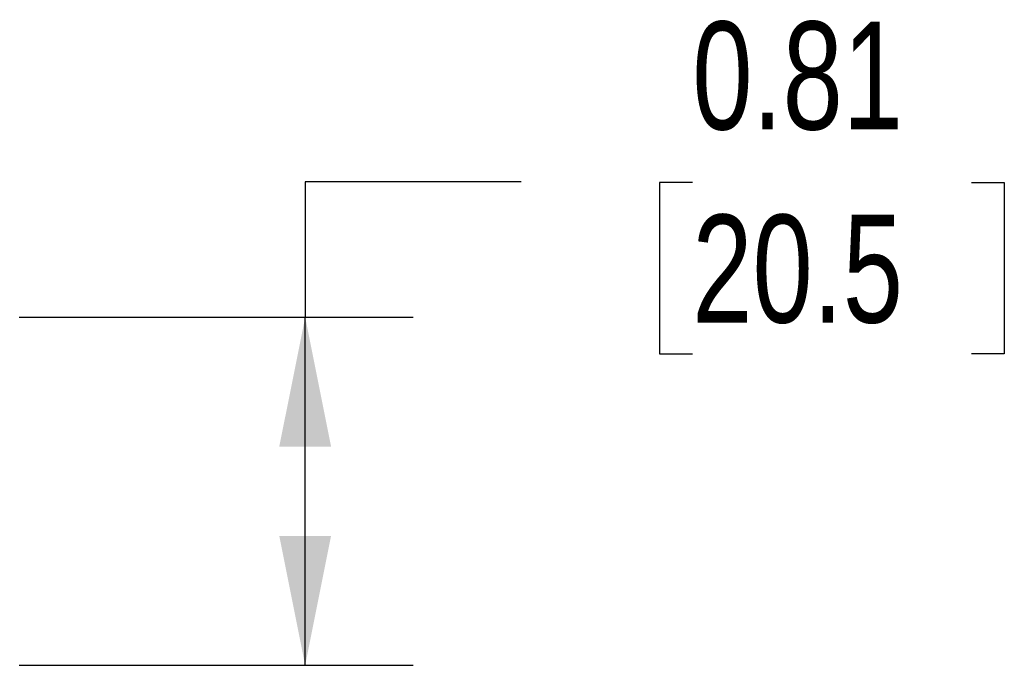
# Model space of a CAD drawing. Header units: inches. Extents: x 0 to 22, y 0 to 17.
# Tile 10 of 13: x 16.1 to 18.4, y 6.3 to 7.8. Entities that reach past the tile are written whole.
import ezdxf

# ---------------------------------------------------------------- set-up
doc = ezdxf.new("R2010")
doc.units = ezdxf.units.IN
doc.header["$LTSCALE"] = 2
doc.header["$MEASUREMENT"] = 0
doc.linetypes.add('SLD-Solid', pattern=[0])
doc.layers.add('DIMENSIONS', color=140, linetype='SLD-Solid', lineweight=25)
doc.styles.add('SLDTEXTSTYLE0', font='TXT', dxfattribs={"width": 0.75})
doc.dimstyles.new('SLDDIMSTYLE3', dxfattribs={"dimtxt": 0.25, "dimasz": 0.3, "dimexe": 0, "dimexo": 0.0625, "dimgap": 0.0625, "dimtad": 0, "dimtih": 1, "dimtoh": 1, "dimrnd": 1e-09, "dimdsep": 46, "dimtxsty": 'SLDTEXTSTYLE0', "dimsah": 1, "dimcen": 0.09, "dimadec": 0, "dimazin": 2, "dimtfac": 1, "dimtofl": 0, "dimtmove": 0, "dimatfit": 3, "dimfxl": 0, "dimfrac": 2, "dimtolj": 1, "dimtzin": 12, "dimarcsym": 0})

# ---------------------------------------------------------------- blocks, each defined once
blk = doc.blocks.new('_D_3')
at = {"layer": 'DIMENSIONS'}
for p, q in [((17.282, 7.3914), (16.782, 7.3914)), ((16.782, 7.3914), (16.782, 7.0776)), ((17.6789, 7.3895), (17.6027, 7.3895)), ((17.6027, 7.3895), (17.6027, 6.9926)), ((18.3254, 7.3895), (18.4016, 7.3895)), ((18.4016, 7.3895), (18.4016, 6.9926)), ((15.1509, 7.0776), (15.8694, 7.0776)), ((16.1194, 7.0776), (17.032, 7.0776)), ((16.782, 6.2706), (16.782, 7.0776)), ((17.6027, 6.9926), (17.6789, 6.9926)), ((18.4016, 6.9926), (18.3254, 6.9926)), ((15.0399, 6.2706), (15.8694, 6.2706)), ((16.1194, 6.2706), (17.032, 6.2706))]:
    blk.add_line(p, q, dxfattribs=at)
for points in [[(16.782, 7.0776), (16.722, 6.7776), (16.842, 6.7776)], [(16.782, 6.2706), (16.842, 6.5706), (16.722, 6.5706)]]:
    blk.add_solid(points, dxfattribs=at)
at = {"layer": 'DIMENSIONS', "char_height": 0.25, "attachment_point": 1, "style": 'SLDTEXTSTYLE0'}
for s, insert in [('0.81', (17.6789, 7.7626)), ('20.5', (17.6789, 7.3149))]:
    blk.add_mtext(s, dxfattribs=dict(at, insert=insert))

msp = doc.modelspace()

# ---------------------------------------------------------------- dimensions: what is measured, and where the dimension line sits
at = {"layer": 'DIMENSIONS'}
dim = msp.add_linear_dim(base=(16.782, 7.0776), p1=(14.9399, 6.2706), p2=(15.0509, 7.0776), angle=90, dimstyle='SLDDIMSTYLE3', dxfattribs=at)
dim.commit()
dim.dimension.update_dxf_attribs({"geometry": '_D_3', "text_midpoint": (16.782, 7.3914), "dimtype": 160})

doc.saveas('drawing.dxf')
